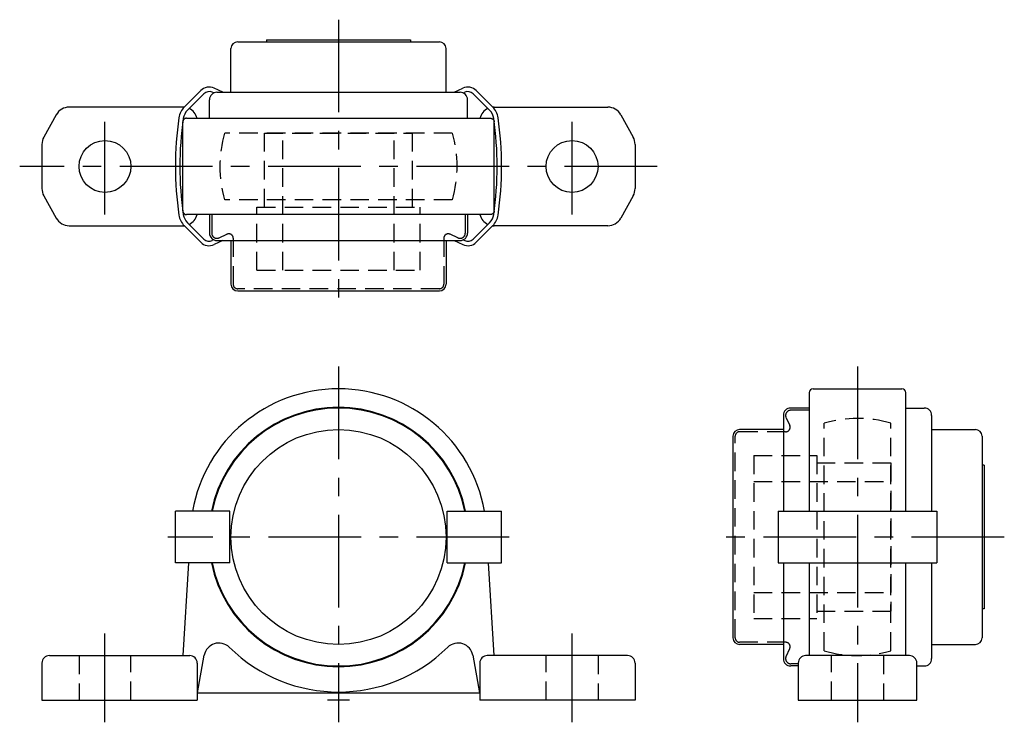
# Model space of a CAD drawing. Extents: x -43 to 90, y -3 to 92.
import ezdxf

# ---------------------------------------------------------------- set-up
doc = ezdxf.new("R2010")
doc.units = 0
doc.header["$LTSCALE"] = 10
doc.linetypes.add('CENTER', pattern=[2, 1.25, -0.25, 0.25, -0.25])
doc.linetypes.add('HIDDEN', pattern=[0.375, 0.25, -0.125])
doc.layers.get('0').update_dxf_attribs({"linetype": 'CONTINUOUS'})
doc.layers.add('CENTER', color=1, linetype='CENTER')
doc.layers.add('HIDDEN', color=3, linetype='HIDDEN')

msp = doc.modelspace()

# ---------------------------------------------------------------- linework, layer by layer
for p, q in [((-9.7, 89.1), (-9.7, 88.8)), ((-9.7, 89.1), (9.7, 89.1)), ((9.7, 89.1), (9.7, 88.8)), ((-14.5, 82), (-14.5, 87.9)), ((-13.6, 88.8), (13.6, 88.8)), ((14.5, 82), (14.5, 87.9)), ((-15.59, 82), (-16.77, 82.55)), ((15.59, 82), (16.77, 82.55)), ((-20.79, 80.03), (-18.58, 82.23)), ((-20.37, 79.59), (-18.16, 81.8)), ((-16.81, 81.91), (-17.02, 82.01)), ((-16.4, 82), (16.4, 82)), ((16.81, 81.91), (17.02, 82.01)), ((20.37, 79.59), (18.16, 81.8)), ((20.79, 80.03), (18.58, 82.23)), ((-21, 80), (-36.32, 80)), ((-17.4, 78.5), (-17.4, 81)), ((17.4, 78.5), (17.4, 81)), ((21, 80), (36.32, 80)), ((-38.07, 78.97), (-39.75, 75.95)), ((-20.5, 78.5), (20.5, 78.5)), ((38.07, 78.97), (39.75, 75.95)), ((-21, 66), (-21, 78)), ((21, 66), (21, 78)), ((-40, 74.98), (-40, 69.02)), ((40, 74.98), (40, 69.02)), ((-39.75, 68.05), (-38.07, 65.03)), ((39.75, 68.05), (38.07, 65.03)), ((20.5, 65.5), (-20.5, 65.5)), ((-17.4, 65.5), (-17.4, 63)), ((17.4, 65.5), (17.4, 63)), ((-36.32, 64), (-21, 64)), ((-20.79, 63.97), (-18.58, 61.77)), ((-20.37, 64.41), (-18.16, 62.2)), ((20.37, 64.41), (18.16, 62.2)), ((20.79, 63.97), (18.58, 61.77)), ((36.32, 64), (21, 64)), ((-16.81, 62.09), (-17.02, 61.99)), ((-15.59, 62), (-16.77, 61.45)), ((-16.4, 62), (16.4, 62)), ((-14.5, 62), (-14.5, 56.1)), ((14.5, 62), (14.5, 56.1)), ((15.59, 62), (16.77, 61.45)), ((16.81, 62.09), (17.02, 61.99)), ((-13.6, 55.2), (13.6, 55.2)), ((63.5, 41.5), (63.5, 25.5)), ((64, 42), (76, 42)), ((76.5, 25.5), (76.5, 41.5)), ((63.5, 39.4), (61, 39.4)), ((76.5, 39.4), (79, 39.4)), ((60, 38.4), (60, 25.5)), ((80, 38.4), (80, 25.5)), ((60, 36.5), (54.1, 36.5)), ((80, 36.5), (85.9, 36.5)), ((53.2, 35.6), (53.2, 8.4)), ((86.8, 35.6), (86.8, 8.4)), ((87.1, 31.7), (86.8, 31.7)), ((87.1, 31.7), (87.1, 12.3)), ((-14.65, 25.5), (-22, 25.5)), ((-22, 18.5), (-22, 25.5)), ((-14.65, 18.5), (-14.65, 25.5)), ((14.65, 25.5), (22, 25.5)), ((14.65, 18.5), (14.65, 25.5)), ((22, 18.5), (22, 25.5)), ((59.3, 25.5), (80.7, 25.5)), ((59.3, 25.5), (59.3, 18.5)), ((80.7, 25.5), (80.7, 18.5)), ((-14.65, 18.5), (-22, 18.5)), ((-20.25, 18.5), (-21, 6)), ((14.65, 18.5), (22, 18.5)), ((21, 6), (20.25, 18.5)), ((59.3, 18.5), (80.7, 18.5)), ((60, 18.5), (60, 5.6)), ((63.5, 18.5), (63.5, 6)), ((76.5, 6), (76.5, 18.5)), ((80, 18.5), (80, 5.6)), ((87.1, 12.3), (86.8, 12.3)), ((60, 7.5), (54.1, 7.5)), ((80, 7.5), (85.9, 7.5)), ((-39, 6), (-20.06, 6)), ((-19, 1), (-18.11, 6.05)), ((18.11, 6.05), (19, 1)), ((39, 6), (20.06, 6)), ((77, 6), (63, 6)), ((-40, 5), (-40, 0)), ((-19.06, 5), (-19.06, 0)), ((19.06, 5), (19.06, 0)), ((40, 5), (40, 0)), ((62, 4.6), (61, 4.6)), ((62, 5), (62, 0)), ((78, 0), (78, 5)), ((78, 4.6), (79, 4.6)), ((-40, 0), (-19.06, 0)), ((-19.06, 1), (19, 1)), ((40, 0), (19.06, 0)), ((62, 0), (78, 0))]:
    msp.add_line(p, q)
for points in [[(-20.5, 78.5, 0), (-20.51, 78.5, 0), (-20.51, 78.5, 0), (-20.52, 78.5, 0), (-20.52, 78.5, 0), (-20.53, 78.5, 0), (-20.54, 78.5, 0), (-20.54, 78.5, 0), (-20.55, 78.5, 0), (-20.55, 78.5, 0), (-20.56, 78.5, 0), (-20.57, 78.5, 0), (-20.57, 78.49, 0), (-20.58, 78.49, 0), (-20.58, 78.49, 0), (-20.59, 78.49, 0), (-20.6, 78.49, 0), (-20.6, 78.49, 0), (-20.61, 78.49, 0), (-20.61, 78.49, 0), (-20.62, 78.48, 0), (-20.63, 78.48, 0), (-20.63, 78.48, 0), (-20.64, 78.48, 0), (-20.64, 78.48, 0), (-20.65, 78.48, 0), (-20.66, 78.47, 0), (-20.66, 78.47, 0), (-20.67, 78.47, 0), (-20.67, 78.47, 0), (-20.68, 78.47, 0), (-20.69, 78.46, 0), (-20.69, 78.46, 0), (-20.7, 78.46, 0), (-20.7, 78.46, 0), (-20.71, 78.45, 0), (-20.71, 78.45, 0), (-20.72, 78.45, 0), (-20.72, 78.45, 0), (-20.73, 78.44, 0), (-20.74, 78.44, 0), (-20.74, 78.44, 0), (-20.75, 78.44, 0), (-20.75, 78.43, 0), (-20.76, 78.43, 0), (-20.76, 78.43, 0), (-20.77, 78.42, 0), (-20.77, 78.42, 0), (-20.78, 78.42, 0), (-20.78, 78.41, 0), (-20.79, 78.41, 0), (-20.79, 78.41, 0), (-20.8, 78.4, 0), (-20.8, 78.4, 0), (-20.81, 78.39, 0), (-20.81, 78.39, 0), (-20.82, 78.39, 0), (-20.82, 78.38, 0), (-20.83, 78.38, 0), (-20.83, 78.37, 0), (-20.84, 78.37, 0), (-20.84, 78.37, 0), (-20.84, 78.36, 0), (-20.85, 78.36, 0), (-20.85, 78.35, 0), (-20.86, 78.35, 0), (-20.86, 78.34, 0), (-20.87, 78.34, 0), (-20.87, 78.34, 0), (-20.87, 78.33, 0), (-20.88, 78.33, 0), (-20.88, 78.32, 0), (-20.89, 78.32, 0), (-20.89, 78.31, 0), (-20.89, 78.31, 0), (-20.9, 78.3, 0), (-20.9, 78.3, 0), (-20.91, 78.29, 0), (-20.91, 78.29, 0), (-20.91, 78.28, 0), (-20.92, 78.28, 0), (-20.92, 78.27, 0), (-20.92, 78.27, 0), (-20.93, 78.26, 0), (-20.93, 78.26, 0), (-20.93, 78.25, 0), (-20.93, 78.25, 0), (-20.94, 78.24, 0), (-20.94, 78.24, 0), (-20.94, 78.23, 0), (-20.95, 78.22, 0), (-20.95, 78.22, 0), (-20.95, 78.21, 0), (-20.95, 78.21, 0), (-20.96, 78.2, 0), (-20.96, 78.2, 0), (-20.96, 78.19, 0), (-20.96, 78.19, 0), (-20.97, 78.18, 0), (-20.97, 78.17, 0), (-20.97, 78.17, 0), (-20.97, 78.16, 0), (-20.97, 78.16, 0), (-20.98, 78.15, 0), (-20.98, 78.15, 0), (-20.98, 78.14, 0), (-20.98, 78.13, 0), (-20.98, 78.13, 0), (-20.98, 78.12, 0), (-20.99, 78.12, 0), (-20.99, 78.11, 0), (-20.99, 78.1, 0), (-20.99, 78.1, 0), (-20.99, 78.09, 0), (-20.99, 78.09, 0), (-20.99, 78.08, 0), (-20.99, 78.07, 0), (-21, 78.07, 0), (-21, 78.06, 0), (-21, 78.06, 0), (-21, 78.05, 0), (-21, 78.04, 0), (-21, 78.04, 0), (-21, 78.03, 0), (-21, 78.02, 0), (-21, 78.02, 0), (-21, 78.01, 0), (-21, 78.01, 0), (-21, 78, 0)], [(20.5, 78.5, 0), (20.51, 78.5, 0), (20.51, 78.5, 0), (20.52, 78.5, 0), (20.52, 78.5, 0), (20.53, 78.5, 0), (20.54, 78.5, 0), (20.54, 78.5, 0), (20.55, 78.5, 0), (20.55, 78.5, 0), (20.56, 78.5, 0), (20.57, 78.5, 0), (20.57, 78.49, 0), (20.58, 78.49, 0), (20.58, 78.49, 0), (20.59, 78.49, 0), (20.6, 78.49, 0), (20.6, 78.49, 0), (20.61, 78.49, 0), (20.61, 78.49, 0), (20.62, 78.48, 0), (20.63, 78.48, 0), (20.63, 78.48, 0), (20.64, 78.48, 0), (20.64, 78.48, 0), (20.65, 78.48, 0), (20.66, 78.47, 0), (20.66, 78.47, 0), (20.67, 78.47, 0), (20.67, 78.47, 0), (20.68, 78.47, 0), (20.69, 78.46, 0), (20.69, 78.46, 0), (20.7, 78.46, 0), (20.7, 78.46, 0), (20.71, 78.45, 0), (20.71, 78.45, 0), (20.72, 78.45, 0), (20.72, 78.45, 0), (20.73, 78.44, 0), (20.74, 78.44, 0), (20.74, 78.44, 0), (20.75, 78.44, 0), (20.75, 78.43, 0), (20.76, 78.43, 0), (20.76, 78.43, 0), (20.77, 78.42, 0), (20.77, 78.42, 0), (20.78, 78.42, 0), (20.78, 78.41, 0), (20.79, 78.41, 0), (20.79, 78.41, 0), (20.8, 78.4, 0), (20.8, 78.4, 0), (20.81, 78.39, 0), (20.81, 78.39, 0), (20.82, 78.39, 0), (20.82, 78.38, 0), (20.83, 78.38, 0), (20.83, 78.37, 0), (20.84, 78.37, 0), (20.84, 78.37, 0), (20.84, 78.36, 0), (20.85, 78.36, 0), (20.85, 78.35, 0), (20.86, 78.35, 0), (20.86, 78.34, 0), (20.87, 78.34, 0), (20.87, 78.34, 0), (20.87, 78.33, 0), (20.88, 78.33, 0), (20.88, 78.32, 0), (20.89, 78.32, 0), (20.89, 78.31, 0), (20.89, 78.31, 0), (20.9, 78.3, 0), (20.9, 78.3, 0), (20.91, 78.29, 0), (20.91, 78.29, 0), (20.91, 78.28, 0), (20.92, 78.28, 0), (20.92, 78.27, 0), (20.92, 78.27, 0), (20.93, 78.26, 0), (20.93, 78.26, 0), (20.93, 78.25, 0), (20.93, 78.25, 0), (20.94, 78.24, 0), (20.94, 78.24, 0), (20.94, 78.23, 0), (20.95, 78.22, 0), (20.95, 78.22, 0), (20.95, 78.21, 0), (20.95, 78.21, 0), (20.96, 78.2, 0), (20.96, 78.2, 0), (20.96, 78.19, 0), (20.96, 78.19, 0), (20.97, 78.18, 0), (20.97, 78.17, 0), (20.97, 78.17, 0), (20.97, 78.16, 0), (20.97, 78.16, 0), (20.98, 78.15, 0), (20.98, 78.15, 0), (20.98, 78.14, 0), (20.98, 78.13, 0), (20.98, 78.13, 0), (20.98, 78.12, 0), (20.99, 78.12, 0), (20.99, 78.11, 0), (20.99, 78.1, 0), (20.99, 78.1, 0), (20.99, 78.09, 0), (20.99, 78.09, 0), (20.99, 78.08, 0), (20.99, 78.07, 0), (21, 78.07, 0), (21, 78.06, 0), (21, 78.06, 0), (21, 78.05, 0), (21, 78.04, 0), (21, 78.04, 0), (21, 78.03, 0), (21, 78.02, 0), (21, 78.02, 0), (21, 78.01, 0), (21, 78.01, 0), (21, 78, 0)], [(-21, 66, 0), (-21, 65.99, 0), (-21, 65.99, 0), (-21, 65.98, 0), (-21, 65.98, 0), (-21, 65.97, 0), (-21, 65.96, 0), (-21, 65.96, 0), (-21, 65.95, 0), (-21, 65.94, 0), (-21, 65.94, 0), (-21, 65.93, 0), (-20.99, 65.93, 0), (-20.99, 65.92, 0), (-20.99, 65.91, 0), (-20.99, 65.91, 0), (-20.99, 65.9, 0), (-20.99, 65.9, 0), (-20.99, 65.89, 0), (-20.99, 65.88, 0), (-20.98, 65.88, 0), (-20.98, 65.87, 0), (-20.98, 65.87, 0), (-20.98, 65.86, 0), (-20.98, 65.85, 0), (-20.98, 65.85, 0), (-20.97, 65.84, 0), (-20.97, 65.84, 0), (-20.97, 65.83, 0), (-20.97, 65.83, 0), (-20.97, 65.82, 0), (-20.96, 65.81, 0), (-20.96, 65.81, 0), (-20.96, 65.8, 0), (-20.96, 65.8, 0), (-20.95, 65.79, 0), (-20.95, 65.79, 0), (-20.95, 65.78, 0), (-20.95, 65.78, 0), (-20.94, 65.77, 0), (-20.94, 65.76, 0), (-20.94, 65.76, 0), (-20.93, 65.75, 0), (-20.93, 65.75, 0), (-20.93, 65.74, 0), (-20.93, 65.74, 0), (-20.92, 65.73, 0), (-20.92, 65.73, 0), (-20.92, 65.72, 0), (-20.91, 65.72, 0), (-20.91, 65.71, 0), (-20.91, 65.71, 0), (-20.9, 65.7, 0), (-20.9, 65.7, 0), (-20.89, 65.69, 0), (-20.89, 65.69, 0), (-20.89, 65.68, 0), (-20.88, 65.68, 0), (-20.88, 65.67, 0), (-20.87, 65.67, 0), (-20.87, 65.66, 0), (-20.87, 65.66, 0), (-20.86, 65.66, 0), (-20.86, 65.65, 0), (-20.85, 65.65, 0), (-20.85, 65.64, 0), (-20.84, 65.64, 0), (-20.84, 65.63, 0), (-20.84, 65.63, 0), (-20.83, 65.63, 0), (-20.83, 65.62, 0), (-20.82, 65.62, 0), (-20.82, 65.61, 0), (-20.81, 65.61, 0), (-20.81, 65.61, 0), (-20.8, 65.6, 0), (-20.8, 65.6, 0), (-20.79, 65.59, 0), (-20.79, 65.59, 0), (-20.78, 65.59, 0), (-20.78, 65.58, 0), (-20.77, 65.58, 0), (-20.77, 65.58, 0), (-20.76, 65.57, 0), (-20.76, 65.57, 0), (-20.75, 65.57, 0), (-20.75, 65.56, 0), (-20.74, 65.56, 0), (-20.74, 65.56, 0), (-20.73, 65.56, 0), (-20.72, 65.55, 0), (-20.72, 65.55, 0), (-20.71, 65.55, 0), (-20.71, 65.55, 0), (-20.7, 65.54, 0), (-20.7, 65.54, 0), (-20.69, 65.54, 0), (-20.69, 65.54, 0), (-20.68, 65.53, 0), (-20.67, 65.53, 0), (-20.67, 65.53, 0), (-20.66, 65.53, 0), (-20.66, 65.53, 0), (-20.65, 65.52, 0), (-20.64, 65.52, 0), (-20.64, 65.52, 0), (-20.63, 65.52, 0), (-20.63, 65.52, 0), (-20.62, 65.52, 0), (-20.61, 65.51, 0), (-20.61, 65.51, 0), (-20.6, 65.51, 0), (-20.6, 65.51, 0), (-20.59, 65.51, 0), (-20.58, 65.51, 0), (-20.58, 65.51, 0), (-20.57, 65.51, 0), (-20.57, 65.5, 0), (-20.56, 65.5, 0), (-20.55, 65.5, 0), (-20.55, 65.5, 0), (-20.54, 65.5, 0), (-20.54, 65.5, 0), (-20.53, 65.5, 0), (-20.52, 65.5, 0), (-20.52, 65.5, 0), (-20.51, 65.5, 0), (-20.51, 65.5, 0), (-20.5, 65.5, 0)], [(21, 66, 0), (21, 65.99, 0), (21, 65.99, 0), (21, 65.98, 0), (21, 65.98, 0), (21, 65.97, 0), (21, 65.96, 0), (21, 65.96, 0), (21, 65.95, 0), (21, 65.94, 0), (21, 65.94, 0), (21, 65.93, 0), (20.99, 65.93, 0), (20.99, 65.92, 0), (20.99, 65.91, 0), (20.99, 65.91, 0), (20.99, 65.9, 0), (20.99, 65.9, 0), (20.99, 65.89, 0), (20.99, 65.88, 0), (20.98, 65.88, 0), (20.98, 65.87, 0), (20.98, 65.87, 0), (20.98, 65.86, 0), (20.98, 65.85, 0), (20.98, 65.85, 0), (20.97, 65.84, 0), (20.97, 65.84, 0), (20.97, 65.83, 0), (20.97, 65.83, 0), (20.97, 65.82, 0), (20.96, 65.81, 0), (20.96, 65.81, 0), (20.96, 65.8, 0), (20.96, 65.8, 0), (20.95, 65.79, 0), (20.95, 65.79, 0), (20.95, 65.78, 0), (20.95, 65.78, 0), (20.94, 65.77, 0), (20.94, 65.76, 0), (20.94, 65.76, 0), (20.93, 65.75, 0), (20.93, 65.75, 0), (20.93, 65.74, 0), (20.93, 65.74, 0), (20.92, 65.73, 0), (20.92, 65.73, 0), (20.92, 65.72, 0), (20.91, 65.72, 0), (20.91, 65.71, 0), (20.91, 65.71, 0), (20.9, 65.7, 0), (20.9, 65.7, 0), (20.89, 65.69, 0), (20.89, 65.69, 0), (20.89, 65.68, 0), (20.88, 65.68, 0), (20.88, 65.67, 0), (20.87, 65.67, 0), (20.87, 65.66, 0), (20.87, 65.66, 0), (20.86, 65.66, 0), (20.86, 65.65, 0), (20.85, 65.65, 0), (20.85, 65.64, 0), (20.84, 65.64, 0), (20.84, 65.63, 0), (20.84, 65.63, 0), (20.83, 65.63, 0), (20.83, 65.62, 0), (20.82, 65.62, 0), (20.82, 65.61, 0), (20.81, 65.61, 0), (20.81, 65.61, 0), (20.8, 65.6, 0), (20.8, 65.6, 0), (20.79, 65.59, 0), (20.79, 65.59, 0), (20.78, 65.59, 0), (20.78, 65.58, 0), (20.77, 65.58, 0), (20.77, 65.58, 0), (20.76, 65.57, 0), (20.76, 65.57, 0), (20.75, 65.57, 0), (20.75, 65.56, 0), (20.74, 65.56, 0), (20.74, 65.56, 0), (20.73, 65.56, 0), (20.72, 65.55, 0), (20.72, 65.55, 0), (20.71, 65.55, 0), (20.71, 65.55, 0), (20.7, 65.54, 0), (20.7, 65.54, 0), (20.69, 65.54, 0), (20.69, 65.54, 0), (20.68, 65.53, 0), (20.67, 65.53, 0), (20.67, 65.53, 0), (20.66, 65.53, 0), (20.66, 65.53, 0), (20.65, 65.52, 0), (20.64, 65.52, 0), (20.64, 65.52, 0), (20.63, 65.52, 0), (20.63, 65.52, 0), (20.62, 65.52, 0), (20.61, 65.51, 0), (20.61, 65.51, 0), (20.6, 65.51, 0), (20.6, 65.51, 0), (20.59, 65.51, 0), (20.58, 65.51, 0), (20.58, 65.51, 0), (20.57, 65.51, 0), (20.57, 65.5, 0), (20.56, 65.5, 0), (20.55, 65.5, 0), (20.55, 65.5, 0), (20.54, 65.5, 0), (20.54, 65.5, 0), (20.53, 65.5, 0), (20.52, 65.5, 0), (20.52, 65.5, 0), (20.51, 65.5, 0), (20.51, 65.5, 0), (20.5, 65.5, 0)]]:
    msp.add_polyline3d(points)
for centre, radius in [((-31.5, 72), 3.5), ((31.5, 72), 3.5), ((0, 22), 14.5)]:
    msp.add_circle(centre, radius)
for centre, radius, start, end in [((-13.6, 87.9), 0.9, 90, 180), ((13.6, 87.9), 0.9, 0, 90), ((-17.45, 81.09), 1.61, 65, 135), ((17.45, 81.09), 1.61, 45, 115), ((-17.45, 81.09), 1.01, 65, 135), ((-16.4, 81), 1, 90, 180), ((16.4, 81), 1, 0, 90), ((17.45, 81.09), 1.01, 45, 115), ((-36.32, 78), 2, 90, 150.9454), ((-18.95, 78.19), 2.6, 135, 171.7267), ((-21, 78), 2, 84.8597, 90), ((-21, 78), 2, 14.4775, 64.9456), ((21, 78), 2, 115.0544, 165.5225), ((18.95, 78.19), 2.6, 8.2733, 45), ((21, 78), 2, 90, 95.1403), ((36.32, 78), 2, 29.0546, 90), ((23.6, 72), 45.6, 171.7267, 188.2733), ((24.2, 72), 45.6, 171.851, 188.149), ((-18.96, 78.18), 2, 135, 171.851), ((18.96, 78.18), 2, 8.149, 45), ((-24.2, 72), 45.6, 351.851, 8.149), ((-23.6, 72), 45.6, 351.7267, 8.2733), ((-38, 74.98), 2, 150.9454, 180), ((38, 74.98), 2, 0, 29.0546), ((-38, 69.02), 2, 180, 209.0546), ((38, 69.02), 2, 330.9454, 0), ((-18.95, 65.81), 2.6, 188.2733, 225), ((-18.96, 65.82), 2, 188.149, 225), ((-21, 66), 2, 295.0544, 345.5225), ((21, 66), 2, 194.4775, 244.9456), ((18.96, 65.82), 2, 315, 351.851), ((18.95, 65.81), 2.6, 315, 351.7267), ((-36.32, 66), 2, 209.0546, 270), ((-21, 66), 2, 270, 275.1403), ((21, 66), 2, 264.8597, 270), ((36.32, 66), 2, 270, 330.9454), ((-16.4, 63), 1, 180, 270), ((16.4, 63), 1, 270, 360), ((-17.45, 62.91), 1.61, 225, 295), ((-17.45, 62.91), 1.01, 225, 295), ((17.45, 62.91), 1.61, 245, 315), ((17.45, 62.91), 1.01, 245, 315), ((-13.6, 56.1), 0.9, 180, 270), ((13.6, 56.1), 0.9, 270, 360), ((0, 22), 20, 10.0787, 169.9213), ((64, 41.5), 0.5, 90, 180), ((76, 41.5), 0.5, 0, 90), ((0, 22), 17.5, 11.537, 168.463), ((0, 22), 17.4, 11.6042, 168.3958), ((61, 38.4), 1, 90, 180), ((79, 38.4), 1, 0, 90), ((54.1, 35.6), 0.9, 90, 180), ((85.9, 35.6), 0.9, 0, 90), ((0, 22), 17.5, 191.537, 348.463), ((0, 22), 17.4, 191.6042, 348.3958), ((54.1, 8.4), 0.9, 180, 270), ((85.9, 8.4), 0.9, 270, 0), ((-16.14, 5.7), 2, 45.4319, 170), ((0, 22.09), 21, 225.4319, 314.5681), ((16.14, 5.7), 2, 10, 134.5681), ((-39, 5), 1, 90, 180), ((-20.06, 5), 1, 360, 90), ((20.06, 5), 1, 90, 180), ((39, 5), 1, 0, 90), ((61, 5.6), 1, 180, 270), ((63, 5), 1, 90, 180), ((77, 5), 1, 0, 90), ((79, 5.6), 1, 270, 0)]:
    msp.add_arc(centre, radius, start, end)
at = {"layer": 'CENTER'}
for p, q in [((0, 91.8), (0, 52.2)), ((-31.5, 65.5), (-31.5, 78.5)), ((31.5, 65.5), (31.5, 78.5)), ((43, 72), (-43, 72)), ((0, 45), (0, -3)), ((70, 45), (70, -3)), ((23.04, 22), (-23.04, 22)), ((89.8, 22), (50.2, 22)), ((-31.5, -3), (-31.5, 9)), ((31.5, -3), (31.5, 9)), ((1.5, 0), (-1.5, 0))]:
    msp.add_line(p, q, dxfattribs=at)
at = {"layer": 'HIDDEN'}
for p, q in [((15.35, 76.5), (-15.35, 76.5)), ((-10, 76.5), (10, 76.5)), ((-10, 66.5), (-10, 76.5)), ((-7.5, 58), (-7.5, 76.5)), ((7.5, 58), (7.5, 76.5)), ((10, 66.5), (10, 76.5)), ((15.35, 67.5), (-15.35, 67.5)), ((-11, 66.5), (11, 66.5)), ((-11, 58), (-11, 66.5)), ((11, 58), (11, 66.5)), ((-17.1, 65.5), (-17.1, 63)), ((17.1, 65.5), (17.1, 63)), ((-16.1, 62.37), (-15.05, 62.86)), ((16.1, 62.37), (15.05, 62.86)), ((-14.2, 62.31), (-14.2, 56.1)), ((14.2, 62.31), (14.2, 56.1)), ((-11, 58), (11, 58)), ((13.6, 55.5), (-13.6, 55.5)), ((63.5, 39.1), (61, 39.1)), ((60.37, 38.1), (60.86, 37.05)), ((65.5, 6.65), (65.5, 37.35)), ((74.5, 6.65), (74.5, 37.35)), ((60.31, 36.2), (54.1, 36.2)), ((53.5, 8.4), (53.5, 35.6)), ((56, 33), (64.5, 33)), ((56, 33), (56, 11)), ((64.5, 33), (64.5, 11)), ((64.5, 32), (74.5, 32)), ((74.5, 32), (74.5, 12)), ((56, 29.5), (74.5, 29.5)), ((56, 14.5), (74.5, 14.5)), ((64.5, 12), (74.5, 12)), ((56, 11), (64.5, 11)), ((60.31, 7.8), (54.1, 7.8)), ((60.37, 5.9), (60.86, 6.95)), ((-35, 6), (-35, 0)), ((-28, 0), (-28, 6)), ((28, 0), (28, 6)), ((35, 6), (35, 0)), ((66.5, 0), (66.5, 6)), ((73.5, 6), (73.5, 0)), ((62, 4.9), (61, 4.9))]:
    msp.add_line(p, q, dxfattribs=at)
for centre, radius, start, end in [((0, 72), 16, 163.6652, 196.3348), ((0, 72), 16, 343.6652, 16.3348), ((-16.4, 63), 0.7, 180, 295), ((-14.8, 62.31), 0.6, 0, 115), ((14.8, 62.31), 0.6, 65, 180), ((16.4, 63), 0.7, 245, 0), ((-13.6, 56.1), 0.6, 180, 270), ((13.6, 56.1), 0.6, 270, 360), ((61, 38.4), 0.7, 90, 205), ((70, 22), 16, 73.6652, 106.3348), ((54.1, 35.6), 0.6, 90, 180), ((60.31, 36.8), 0.6, 270, 25), ((54.1, 8.4), 0.6, 180, 270), ((60.31, 7.2), 0.6, 335, 90), ((70, 22), 16, 253.6652, 286.3348), ((61, 5.6), 0.7, 155, 270)]:
    msp.add_arc(centre, radius, start, end, dxfattribs=at)

doc.saveas('drawing.dxf')
